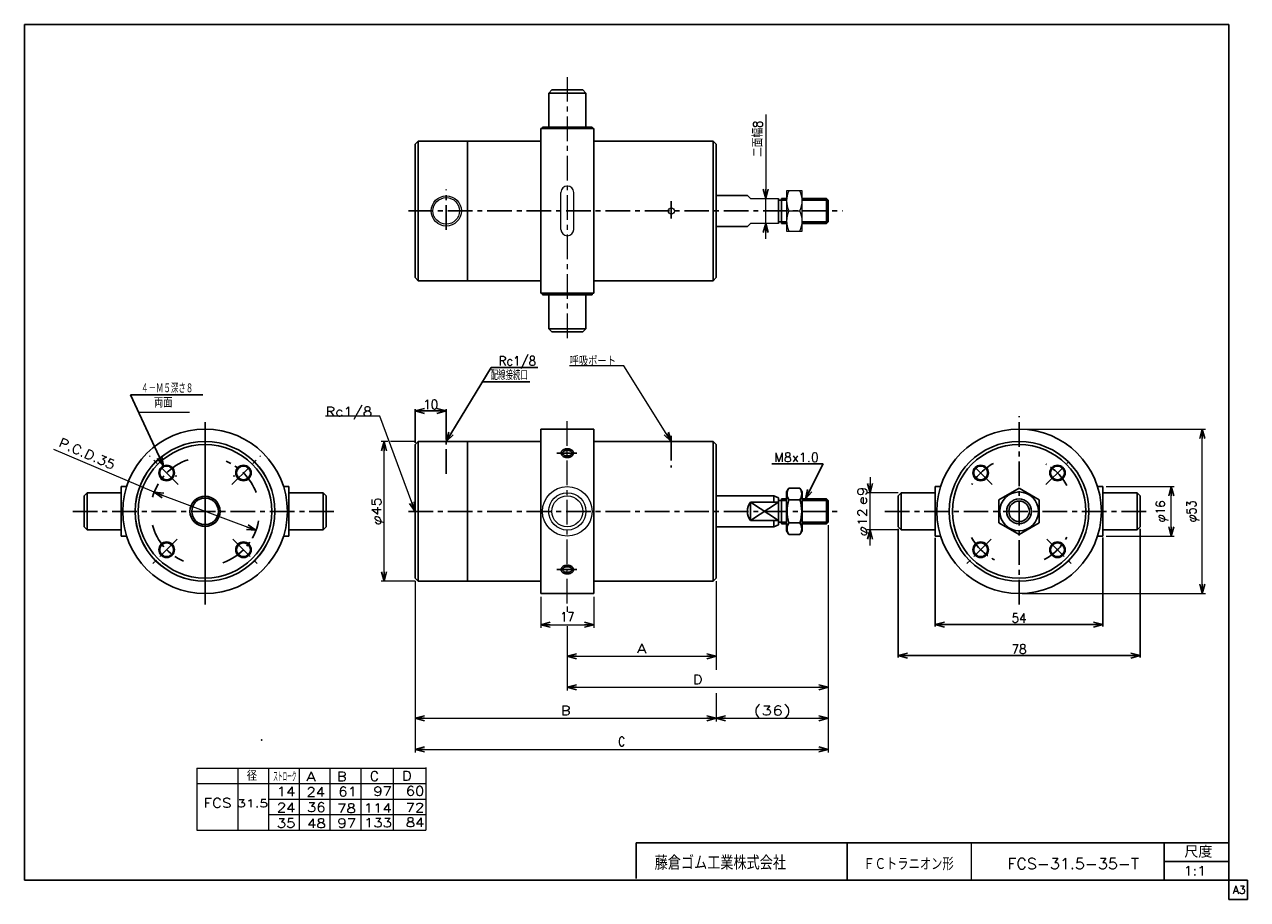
# Model space of a CAD drawing. Header units: millimetres. Extents: x -190 to 204, y -140 to 142.
import ezdxf
from ezdxf.enums import TextEntityAlignment as Align

# ---------------------------------------------------------------- set-up
doc = ezdxf.new("R2010")
doc.units = ezdxf.units.MM
doc.header["$LTSCALE"] = 0.25
doc.header["$PDSIZE"] = 1
doc.linetypes.add('CENTER', pattern=[50.8, 31.75, -6.35, 6.35, -6.35])
doc.layers.add('Layer0001', color=7, linetype='Continuous')
doc.layers.add('ZUWAKU', color=7, linetype='Continuous')
doc.styles.add('FdaStyle0', font='txt.shx', dxfattribs={"width": 0.869565, "bigfont": 'bigfont'})
doc.dimstyles.new('DaDimRotatedStyle', dxfattribs={"dimtxt": 3, "dimasz": 3.000002, "dimexe": 1, "dimexo": 1, "dimgap": 1, "dimtad": 3, "dimdsep": 46, "dimtxsty": 'FdaStyle0', "dimblk1": 'OPEN30', "dimblk2": 'OPEN30', "dimsah": 1, "dimcen": 0.09, "dimclrd": 4, "dimclre": 4, "dimclrt": 4, "dimadec": 0, "dimazin": 2, "dimtfac": 1, "dimtdec": 4, "dimtmove": 0, "dimatfit": 0, "dimfxl": 1, "dimarcsym": 0})

# ---------------------------------------------------------------- blocks, each defined once
blk = doc.blocks.new('_OPEN30')
at = {"color": 0, "linetype": 'ByBlock', "lineweight": -2}
for p, q in [((-1, 0.267949), (0, 0)), ((0, 0), (-1, -0.267949)), ((0, 0), (-1, 0))]:
    blk.add_line(p, q, dxfattribs=at)
blk = doc.blocks.new('DC_GROUP_Φ31.5_1')
at = {"color": 4, "linetype": 'Continuous', "lineweight": 13}
for p, q in [((60.53, 87.91), (55.53, 87.91)), ((55.53, 87.91), (55.53, 74.91)), ((60.53, 74.91), (60.53, 87.91)), ((56.26, 81.41), (59.81, 81.41)), ((55.53, 74.91), (60.53, 74.91))]:
    blk.add_line(p, q, dxfattribs=at)
for centre, start, end in [((63.17, 84.66), 154.8262, 205.1738), ((52.9, 84.66), 334.8262, 25.1738), ((63.17, 78.16), 154.8262, 205.1738), ((52.9, 78.16), 334.8262, 25.1738)]:
    blk.add_arc(centre, 7.64, start, end, dxfattribs=at)
blk = doc.blocks.new('DA_IMAGEDIMGROUP_1')
at = {"color": 4, "linetype": 'Continuous', "lineweight": 13}
for p, q in [((48.79, 112.44), (48.79, 85.41)), ((48.79, 77.41), (48.79, 85.41)), ((48.79, 72.41), (48.79, 77.41))]:
    blk.add_line(p, q, dxfattribs=at)
at = {"color": 4, "xscale": 3.000002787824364, "yscale": 2.999989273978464}
for p, rotation in [((48.79, 85.41), 270), ((48.79, 77.41), 90)]:
    blk.add_blockref('_OPEN30', p, dxfattribs=dict(at, rotation=rotation))
at = {"color": 4, "insert": (47.79, 98.81), "char_height": 3, "width": 18.75, "attachment_point": 7, "rotation": 90, "style": 'FdaStyle0'}
blk.add_mtext('\\T1.00;二面幅8', dxfattribs=at)
blk = doc.blocks.new('DC_GROUP_Φ31.5_2')
at = {"color": 4, "linetype": 'Continuous', "lineweight": 25}
for p, q in [((56.26, -7.89), (55.53, -9.15)), ((55.53, -21.65), (55.53, -9.15)), ((56.26, -7.89), (59.81, -7.89)), ((56.26, -11.65), (59.81, -11.65)), ((59.81, -7.89), (60.53, -9.15)), ((60.53, -21.65), (60.53, -9.15)), ((56.26, -19.15), (59.81, -19.15)), ((56.26, -22.9), (55.53, -21.65)), ((56.26, -22.9), (59.81, -22.9)), ((59.81, -22.9), (60.53, -21.65))]:
    blk.add_line(p, q, dxfattribs=at)
for centre, radius, start, end in [((59, -9.77), 3.32, 145.6111, 214.3889), ((68.1, -15.4), 12.42, 162.4111, 197.5889), ((57.07, -9.77), 3.32, 325.6111, 34.3889), ((47.97, -15.4), 12.42, 342.4111, 17.5889), ((59, -21.03), 3.32, 145.6111, 214.3889), ((57.07, -21.03), 3.32, 325.6111, 34.3889)]:
    blk.add_arc(centre, radius, start, end, dxfattribs=at)
blk = doc.blocks.new('DC_GROUP_Φ31.5_3')
at = {"color": 4, "linetype": 'Continuous', "lineweight": 13}
for p, q in [((3.08, 31.45), (-14.42, 31.45)), ((18.37, 7.15), (3.08, 31.45))]:
    blk.add_line(p, q, dxfattribs=at)
at = {"color": 4, "xscale": 3.000002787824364, "yscale": 2.999989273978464, "rotation": 302.1866161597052}
blk.add_blockref('_OPEN30', (18.37, 7.15), dxfattribs=at)
at = {"color": 4, "style": 'FdaStyle0', "width": 0.833333}
blk.add_text('呼吸ポート', height=3, dxfattribs=at).set_placement((-14.42, 31.45), (0.58, 31.45), align=Align.FIT)
blk = doc.blocks.new('DC_GROUP_Φ31.5_4')
at = {"color": 4, "linetype": 'Continuous', "lineweight": 13}
for p, q in [((-75.5, 15.24), (-93, 15.24)), ((-64.13, -15.4), (-75.5, 15.24))]:
    blk.add_line(p, q, dxfattribs=at)
at = {"color": 4, "xscale": 3.000002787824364, "yscale": 2.999989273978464, "rotation": 290.358910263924}
blk.add_blockref('_OPEN30', (-64.13, -15.4), dxfattribs=at)
at = {"color": 4, "style": 'FdaStyle0'}
blk.add_text('Rc1/8', height=3, dxfattribs=at).set_placement((-93, 15.24), (-78, 15.24), align=Align.FIT)
blk = doc.blocks.new('DC_GROUP_Φ31.5_5')
at = {"color": 4, "linetype": 'Continuous', "lineweight": 13}
for p, q in [((-72.95, 7.1), (-75.13, 7.1)), ((-74.13, -37.9), (-74.13, 7.1)), ((-64.13, 7.1), (-72.06, 7.1)), ((-64.13, -37.9), (-75.13, -37.9))]:
    blk.add_line(p, q, dxfattribs=at)
at = {"color": 4, "xscale": 3.000002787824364, "yscale": 2.999989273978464}
for p, rotation in [((-74.13, 7.1), 90), ((-74.13, -37.9), 270)]:
    blk.add_blockref('_OPEN30', p, dxfattribs=dict(at, rotation=rotation))
at = {"color": 4, "style": 'FdaStyle0', "width": 0.9375}
blk.add_text('φ45', height=3, rotation=90, dxfattribs=at).set_placement((-75.13, -19.9), (-75.13, -10.9), align=Align.FIT)
blk = doc.blocks.new('DC_GROUP_Φ31.5_6')
at = {"color": 4, "linetype": 'Continuous', "lineweight": 25}
for p, q in [((-17.12, -34.04), (-17.13, -34.16)), ((-17.13, -34.16), (-17.12, -34.28)), ((-17.1, -33.91), (-17.12, -34.04)), ((-17.12, -34.28), (-17.1, -34.4)), ((-17.06, -33.79), (-17.1, -33.91)), ((-17.1, -34.4), (-17.06, -34.52)), ((-17.01, -33.68), (-17.06, -33.79)), ((-17.06, -34.52), (-17.01, -34.64)), ((-16.94, -33.56), (-17.01, -33.68)), ((-17.01, -34.64), (-16.94, -34.75)), ((-16.86, -33.45), (-16.94, -33.56)), ((-16.94, -34.75), (-16.86, -34.86)), ((-16.77, -33.35), (-16.86, -33.45)), ((-16.86, -34.86), (-16.77, -34.97)), ((-16.66, -33.25), (-16.77, -33.35)), ((-16.77, -34.97), (-16.66, -35.06)), ((-16.54, -33.16), (-16.66, -33.25)), ((-16.66, -35.06), (-16.54, -35.15)), ((-16.41, -33.08), (-16.54, -33.16)), ((-16.54, -35.15), (-16.41, -35.24)), ((-16.27, -33), (-16.41, -33.08)), ((-16.41, -35.24), (-16.27, -35.31)), ((-16.13, -32.94), (-16.27, -33)), ((-16.27, -35.31), (-16.13, -35.38)), ((-15.97, -32.88), (-16.13, -32.94)), ((-16.13, -35.38), (-15.97, -35.44)), ((-15.81, -32.83), (-15.97, -32.88)), ((-15.97, -35.44), (-15.81, -35.48)), ((-15.65, -32.8), (-15.81, -32.83)), ((-15.47, -32.77), (-15.65, -32.8)), ((-15.3, -32.75), (-15.47, -32.77)), ((-15.13, -32.75), (-15.3, -32.75)), ((-14.95, -32.75), (-15.13, -32.75)), ((-14.78, -32.77), (-14.95, -32.75)), ((-14.61, -32.8), (-14.78, -32.77)), ((-14.44, -32.83), (-14.61, -32.8)), ((-14.28, -32.88), (-14.44, -32.83)), ((-14.44, -35.48), (-14.28, -35.44)), ((-14.13, -32.94), (-14.28, -32.88)), ((-14.28, -35.44), (-14.13, -35.38)), ((-13.98, -33), (-14.13, -32.94)), ((-14.13, -35.38), (-13.98, -35.31)), ((-13.84, -33.08), (-13.98, -33)), ((-13.98, -35.31), (-13.84, -35.24)), ((-13.71, -33.16), (-13.84, -33.08)), ((-13.84, -35.24), (-13.71, -35.15)), ((-13.6, -33.25), (-13.71, -33.16)), ((-13.71, -35.15), (-13.6, -35.06)), ((-13.49, -33.35), (-13.6, -33.25)), ((-13.6, -35.06), (-13.49, -34.97)), ((-13.4, -33.45), (-13.49, -33.35)), ((-13.49, -34.97), (-13.4, -34.86)), ((-13.31, -33.56), (-13.4, -33.45)), ((-13.4, -34.86), (-13.31, -34.75)), ((-13.25, -33.68), (-13.31, -33.56)), ((-13.31, -34.75), (-13.25, -34.64)), ((-13.2, -33.79), (-13.25, -33.68)), ((-13.25, -34.64), (-13.2, -34.52)), ((-13.16, -33.91), (-13.2, -33.79)), ((-13.2, -34.52), (-13.16, -34.4)), ((-13.14, -34.04), (-13.16, -33.91)), ((-13.16, -34.4), (-13.14, -34.28)), ((-13.13, -34.16), (-13.14, -34.04)), ((-13.14, -34.28), (-13.13, -34.16)), ((-15.81, -35.48), (-15.65, -35.52)), ((-15.65, -35.52), (-15.47, -35.55)), ((-15.47, -35.55), (-15.3, -35.56)), ((-15.3, -35.56), (-15.13, -35.57)), ((-15.13, -35.57), (-14.95, -35.56)), ((-14.95, -35.56), (-14.78, -35.55)), ((-14.78, -35.55), (-14.61, -35.52)), ((-14.61, -35.52), (-14.44, -35.48))]:
    blk.add_line(p, q, dxfattribs=at)
blk = doc.blocks.new('DC_GROUP_Φ31.5_7')
at = {"color": 4, "linetype": 'Continuous', "lineweight": 25}
for p, q in [((-16.62, -34.08), (-16.63, -34.16)), ((-16.63, -34.16), (-16.62, -34.24)), ((-16.6, -34), (-16.62, -34.08)), ((-16.62, -34.24), (-16.6, -34.32)), ((-16.58, -33.92), (-16.6, -34)), ((-16.6, -34.32), (-16.58, -34.39)), ((-16.54, -33.85), (-16.58, -33.92)), ((-16.58, -34.39), (-16.54, -34.47)), ((-16.49, -33.77), (-16.54, -33.85)), ((-16.54, -34.47), (-16.49, -34.54)), ((-16.43, -33.7), (-16.49, -33.77)), ((-16.49, -34.54), (-16.43, -34.61)), ((-16.36, -33.64), (-16.43, -33.7)), ((-16.43, -34.61), (-16.36, -34.68)), ((-16.28, -33.57), (-16.36, -33.64)), ((-16.36, -34.68), (-16.28, -34.74)), ((-16.19, -33.51), (-16.28, -33.57)), ((-16.28, -34.74), (-16.19, -34.8)), ((-16.09, -33.46), (-16.19, -33.51)), ((-16.19, -34.8), (-16.09, -34.86)), ((-15.99, -33.41), (-16.09, -33.46)), ((-16.09, -34.86), (-15.99, -34.9)), ((-15.88, -33.37), (-15.99, -33.41)), ((-15.99, -34.9), (-15.88, -34.95)), ((-15.76, -33.33), (-15.88, -33.37)), ((-15.88, -34.95), (-15.76, -34.98)), ((-15.64, -33.3), (-15.76, -33.33)), ((-15.76, -34.98), (-15.64, -35.01)), ((-15.52, -33.28), (-15.64, -33.3)), ((-15.64, -35.01), (-15.52, -35.04)), ((-15.39, -33.26), (-15.52, -33.28)), ((-15.52, -35.04), (-15.39, -35.05)), ((-15.26, -33.25), (-15.39, -33.26)), ((-15.39, -35.05), (-15.26, -35.06)), ((-15.13, -33.25), (-15.26, -33.25)), ((-15.26, -35.06), (-15.13, -35.07)), ((-15, -33.25), (-15.13, -33.25)), ((-15.13, -35.07), (-15, -35.06)), ((-14.87, -33.26), (-15, -33.25)), ((-15, -35.06), (-14.87, -35.05)), ((-14.74, -33.28), (-14.87, -33.26)), ((-14.87, -35.05), (-14.74, -35.04)), ((-14.61, -33.3), (-14.74, -33.28)), ((-14.74, -35.04), (-14.61, -35.01)), ((-14.49, -33.33), (-14.61, -33.3)), ((-14.61, -35.01), (-14.49, -34.98)), ((-14.38, -33.37), (-14.49, -33.33)), ((-14.49, -34.98), (-14.38, -34.95)), ((-14.27, -33.41), (-14.38, -33.37)), ((-14.38, -34.95), (-14.27, -34.9)), ((-14.16, -33.46), (-14.27, -33.41)), ((-14.27, -34.9), (-14.16, -34.86)), ((-14.07, -33.51), (-14.16, -33.46)), ((-14.16, -34.86), (-14.07, -34.8)), ((-13.98, -33.57), (-14.07, -33.51)), ((-14.07, -34.8), (-13.98, -34.74)), ((-13.9, -33.64), (-13.98, -33.57)), ((-13.98, -34.74), (-13.9, -34.68)), ((-13.83, -33.7), (-13.9, -33.64)), ((-13.9, -34.68), (-13.83, -34.61)), ((-13.77, -33.77), (-13.83, -33.7)), ((-13.83, -34.61), (-13.77, -34.54)), ((-13.72, -33.85), (-13.77, -33.77)), ((-13.77, -34.54), (-13.72, -34.47)), ((-13.68, -33.92), (-13.72, -33.85)), ((-13.72, -34.47), (-13.68, -34.39)), ((-13.65, -34), (-13.68, -33.92)), ((-13.68, -34.39), (-13.65, -34.32)), ((-13.63, -34.08), (-13.65, -34)), ((-13.65, -34.32), (-13.63, -34.24)), ((-13.63, -34.16), (-13.63, -34.08)), ((-13.63, -34.24), (-13.63, -34.16))]:
    blk.add_line(p, q, dxfattribs=at)
blk = doc.blocks.new('DC_GROUP_Φ31.5_8')
at = {"color": 4, "linetype": 'Continuous', "lineweight": 25}
for p, q in [((-17.01, 3.84), (-16.94, 3.96)), ((-16.94, 3.96), (-16.86, 4.07)), ((-16.86, 4.07), (-16.77, 4.17)), ((-16.77, 4.17), (-16.66, 4.27)), ((-16.66, 4.27), (-16.54, 4.36)), ((-16.54, 4.36), (-16.41, 4.44)), ((-16.41, 4.44), (-16.27, 4.52)), ((-16.27, 4.52), (-16.13, 4.58)), ((-16.13, 4.58), (-15.97, 4.64)), ((-15.97, 4.64), (-15.81, 4.69)), ((-15.81, 4.69), (-15.65, 4.72)), ((-15.65, 4.72), (-15.47, 4.75)), ((-15.47, 4.75), (-15.3, 4.77)), ((-15.3, 4.77), (-15.13, 4.77)), ((-15.13, 4.77), (-14.95, 4.77)), ((-14.95, 4.77), (-14.78, 4.75)), ((-14.78, 4.75), (-14.61, 4.72)), ((-14.61, 4.72), (-14.44, 4.69)), ((-14.44, 4.69), (-14.28, 4.64)), ((-14.28, 4.64), (-14.13, 4.58)), ((-14.13, 4.58), (-13.98, 4.52)), ((-13.98, 4.52), (-13.84, 4.44)), ((-13.84, 4.44), (-13.71, 4.36)), ((-13.71, 4.36), (-13.6, 4.27)), ((-13.6, 4.27), (-13.49, 4.17)), ((-13.49, 4.17), (-13.4, 4.07)), ((-13.4, 4.07), (-13.31, 3.96)), ((-13.31, 3.96), (-13.25, 3.84)), ((-17.13, 3.36), (-17.12, 3.48)), ((-17.12, 3.24), (-17.13, 3.36)), ((-17.12, 3.48), (-17.1, 3.61)), ((-17.1, 3.12), (-17.12, 3.24)), ((-17.1, 3.61), (-17.06, 3.73)), ((-17.06, 3), (-17.1, 3.12)), ((-17.06, 3.73), (-17.01, 3.84)), ((-17.01, 2.88), (-17.06, 3)), ((-16.94, 2.76), (-17.01, 2.88)), ((-16.86, 2.66), (-16.94, 2.76)), ((-16.77, 2.55), (-16.86, 2.66)), ((-16.66, 2.45), (-16.77, 2.55)), ((-16.54, 2.36), (-16.66, 2.45)), ((-16.41, 2.28), (-16.54, 2.36)), ((-16.27, 2.21), (-16.41, 2.28)), ((-16.13, 2.14), (-16.27, 2.21)), ((-15.97, 2.08), (-16.13, 2.14)), ((-15.81, 2.04), (-15.97, 2.08)), ((-15.65, 2), (-15.81, 2.04)), ((-15.47, 1.97), (-15.65, 2)), ((-15.3, 1.96), (-15.47, 1.97)), ((-15.13, 1.95), (-15.3, 1.96)), ((-14.95, 1.96), (-15.13, 1.95)), ((-14.78, 1.97), (-14.95, 1.96)), ((-14.61, 2), (-14.78, 1.97)), ((-14.44, 2.04), (-14.61, 2)), ((-14.28, 2.08), (-14.44, 2.04)), ((-14.13, 2.14), (-14.28, 2.08)), ((-13.98, 2.21), (-14.13, 2.14)), ((-13.84, 2.28), (-13.98, 2.21)), ((-13.71, 2.36), (-13.84, 2.28)), ((-13.6, 2.45), (-13.71, 2.36)), ((-13.49, 2.55), (-13.6, 2.45)), ((-13.4, 2.66), (-13.49, 2.55)), ((-13.31, 2.76), (-13.4, 2.66)), ((-13.25, 2.88), (-13.31, 2.76)), ((-13.25, 3.84), (-13.2, 3.73)), ((-13.2, 3), (-13.25, 2.88)), ((-13.2, 3.73), (-13.16, 3.61)), ((-13.16, 3.12), (-13.2, 3)), ((-13.16, 3.61), (-13.14, 3.48)), ((-13.14, 3.24), (-13.16, 3.12)), ((-13.14, 3.48), (-13.13, 3.36)), ((-13.13, 3.36), (-13.14, 3.24))]:
    blk.add_line(p, q, dxfattribs=at)
blk = doc.blocks.new('DC_GROUP_Φ31.5_9')
at = {"color": 4, "linetype": 'Continuous', "lineweight": 25}
for p, q in [((-16.36, 3.88), (-16.28, 3.95)), ((-16.28, 3.95), (-16.19, 4)), ((-16.19, 4), (-16.09, 4.06)), ((-16.09, 4.06), (-15.99, 4.11)), ((-15.99, 4.11), (-15.88, 4.15)), ((-15.88, 4.15), (-15.76, 4.19)), ((-15.76, 4.19), (-15.64, 4.22)), ((-15.64, 4.22), (-15.52, 4.24)), ((-15.52, 4.24), (-15.39, 4.26)), ((-15.39, 4.26), (-15.26, 4.27)), ((-15.26, 4.27), (-15.13, 4.27)), ((-15.13, 4.27), (-15, 4.27)), ((-15, 4.27), (-14.87, 4.26)), ((-14.87, 4.26), (-14.74, 4.24)), ((-14.74, 4.24), (-14.61, 4.22)), ((-14.61, 4.22), (-14.49, 4.19)), ((-14.49, 4.19), (-14.38, 4.15)), ((-14.38, 4.15), (-14.27, 4.11)), ((-14.27, 4.11), (-14.16, 4.06)), ((-14.16, 4.06), (-14.07, 4)), ((-14.07, 4), (-13.98, 3.95)), ((-13.98, 3.95), (-13.9, 3.88)), ((-16.63, 3.36), (-16.62, 3.44)), ((-16.62, 3.28), (-16.63, 3.36)), ((-16.62, 3.44), (-16.6, 3.52)), ((-16.6, 3.2), (-16.62, 3.28)), ((-16.6, 3.52), (-16.58, 3.6)), ((-16.58, 3.13), (-16.6, 3.2)), ((-16.58, 3.6), (-16.54, 3.67)), ((-16.54, 3.05), (-16.58, 3.13)), ((-16.54, 3.67), (-16.49, 3.75)), ((-16.49, 2.98), (-16.54, 3.05)), ((-16.49, 3.75), (-16.43, 3.82)), ((-16.43, 2.91), (-16.49, 2.98)), ((-16.43, 3.82), (-16.36, 3.88)), ((-16.36, 2.84), (-16.43, 2.91)), ((-16.28, 2.78), (-16.36, 2.84)), ((-16.19, 2.72), (-16.28, 2.78)), ((-16.09, 2.66), (-16.19, 2.72)), ((-15.99, 2.62), (-16.09, 2.66)), ((-15.88, 2.57), (-15.99, 2.62)), ((-15.76, 2.54), (-15.88, 2.57)), ((-15.64, 2.51), (-15.76, 2.54)), ((-15.52, 2.48), (-15.64, 2.51)), ((-15.39, 2.46), (-15.52, 2.48)), ((-15.26, 2.45), (-15.39, 2.46)), ((-15.13, 2.45), (-15.26, 2.45)), ((-15, 2.45), (-15.13, 2.45)), ((-14.87, 2.46), (-15, 2.45)), ((-14.74, 2.48), (-14.87, 2.46)), ((-14.61, 2.51), (-14.74, 2.48)), ((-14.49, 2.54), (-14.61, 2.51)), ((-14.38, 2.57), (-14.49, 2.54)), ((-14.27, 2.62), (-14.38, 2.57)), ((-14.16, 2.66), (-14.27, 2.62)), ((-14.07, 2.72), (-14.16, 2.66)), ((-13.98, 2.78), (-14.07, 2.72)), ((-13.9, 2.84), (-13.98, 2.78)), ((-13.9, 3.88), (-13.83, 3.82)), ((-13.83, 2.91), (-13.9, 2.84)), ((-13.83, 3.82), (-13.77, 3.75)), ((-13.77, 2.98), (-13.83, 2.91)), ((-13.77, 3.75), (-13.72, 3.67)), ((-13.72, 3.05), (-13.77, 2.98)), ((-13.72, 3.67), (-13.68, 3.6)), ((-13.68, 3.13), (-13.72, 3.05)), ((-13.68, 3.6), (-13.65, 3.52)), ((-13.65, 3.2), (-13.68, 3.13)), ((-13.65, 3.52), (-13.63, 3.44)), ((-13.63, 3.28), (-13.65, 3.2)), ((-13.63, 3.44), (-13.63, 3.36)), ((-13.63, 3.36), (-13.63, 3.28))]:
    blk.add_line(p, q, dxfattribs=at)
blk = doc.blocks.new('DC_GROUP_Φ31.5_10')
at = {"color": 4, "linetype": 'Continuous', "lineweight": 25}
for p, q in [((130.41, -7.89), (123.91, -11.65)), ((123.91, -11.65), (123.91, -19.15)), ((136.91, -11.65), (130.41, -7.89)), ((136.91, -19.15), (136.91, -11.65)), ((123.91, -19.15), (130.41, -22.9)), ((130.41, -22.9), (136.91, -19.15))]:
    blk.add_line(p, q, dxfattribs=at)
for radius in [6.25, 4, 3.3]:
    blk.add_circle((130.41, -15.4), radius, dxfattribs=at)
blk = doc.blocks.new('*D12')
at = {"color": 4, "linetype": 'Continuous', "lineweight": 13}
for p, q in [((-23.63, -42.92), (-23.63, -52.92)), ((-6.63, -42.92), (-6.63, -52.92)), ((-23.63, -51.92), (-6.63, -51.92))]:
    blk.add_line(p, q, dxfattribs=at)
at = {"color": 4, "xscale": 3.000002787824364, "yscale": 2.999989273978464}
for p, rotation in [((-23.63, -51.92), 180), ((-6.63, -51.92), 360)]:
    blk.add_blockref('_OPEN30', p, dxfattribs=dict(at, rotation=rotation))
at = {"color": 4, "insert": (-15.13, -50.92), "char_height": 3, "width": 11.25, "attachment_point": 8, "style": 'FdaStyle0'}
blk.add_mtext('\\T1.00;17', dxfattribs=at)
blk = doc.blocks.new('DC_GROUP_Φ31.5_11')
at = {"color": 4, "linetype": 'Continuous', "lineweight": 13}
for p, q in [((32.87, -37.9), (32.87, -63.1)), ((-15.13, -46.07), (-15.13, -47.78)), ((-15.13, -52.36), (-15.13, -63.1)), ((-15.13, -62.1), (32.87, -62.1))]:
    blk.add_line(p, q, dxfattribs=at)
at = {"color": 4, "xscale": 3.000002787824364, "yscale": 2.999989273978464}
for p, rotation in [((-15.13, -62.1), 180), ((32.87, -62.1), 360)]:
    blk.add_blockref('_OPEN30', p, dxfattribs=dict(at, rotation=rotation))
at = {"color": 4, "style": 'FdaStyle0'}
blk.add_text('A', height=3, dxfattribs=at).set_placement((7.37, -61.1), (10.37, -61.1), align=Align.FIT)
blk = doc.blocks.new('*D14')
at = {"color": 4, "linetype": 'Continuous', "lineweight": 13}
for p, q in [((131.41, 11.1), (190.41, 11.1)), ((189.41, -41.9), (189.41, 11.1)), ((131.41, -41.9), (190.41, -41.9))]:
    blk.add_line(p, q, dxfattribs=at)
at = {"color": 4, "xscale": 3.000002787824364, "yscale": 2.999989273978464}
for p, rotation in [((189.41, 11.1), 90), ((189.41, -41.9), 270)]:
    blk.add_blockref('_OPEN30', p, dxfattribs=dict(at, rotation=rotation))
at = {"color": 4, "insert": (188.41, -15.4), "char_height": 3, "width": 15, "attachment_point": 8, "rotation": 90, "style": 'FdaStyle0'}
blk.add_mtext('\\T1.00;φ53', dxfattribs=at)
blk = doc.blocks.new('DC_GROUP_Φ31.5_12')
at = {"color": 4, "linetype": 'Continuous', "lineweight": 13}
for p, q in [((68.87, -29.86), (68.87, -83.1)), ((-64.13, -37.9), (-64.13, -83.1)), ((32.87, -47.9), (32.87, -66.46)), ((32.87, -74), (32.87, -83.1)), ((-64.13, -82.1), (32.87, -82.1)), ((32.87, -82.1), (68.87, -82.1))]:
    blk.add_line(p, q, dxfattribs=at)
at = {"color": 4, "xscale": 3.000002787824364, "yscale": 2.999989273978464}
for p, rotation in [((-64.13, -82.1), 180), ((32.87, -82.1), 360), ((32.87, -82.1), 180), ((68.87, -82.1), 360)]:
    blk.add_blockref('_OPEN30', p, dxfattribs=dict(at, rotation=rotation))
at = {"color": 4, "style": 'FdaStyle0'}
for s, p, p2 in [('B', (-17.13, -81.1), (-14.13, -81.1)), ('(36)', (44.87, -81.1), (56.87, -81.1))]:
    blk.add_text(s, height=3, dxfattribs=at).set_placement(p, p2, align=Align.FIT)
blk = doc.blocks.new('DC_GROUP_Φ31.5_13')
at = {"color": 4, "linetype": 'Continuous', "lineweight": 13}
for p, q in [((68.87, -19.86), (68.87, -73.1)), ((-15.13, -46.07), (-15.13, -47.78)), ((-15.13, -52.63), (-15.13, -73.1)), ((-15.13, -72.1), (68.87, -72.1))]:
    blk.add_line(p, q, dxfattribs=at)
at = {"color": 4, "xscale": 3.000002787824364, "yscale": 2.999989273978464}
for p, rotation in [((-15.13, -72.1), 180), ((68.87, -72.1), 360)]:
    blk.add_blockref('_OPEN30', p, dxfattribs=dict(at, rotation=rotation))
at = {"color": 4, "style": 'FdaStyle0'}
blk.add_text('D', height=3, dxfattribs=at).set_placement((25.37, -71.1), (28.37, -71.1), align=Align.FIT)
blk = doc.blocks.new('*D17')
at = {"color": 4, "linetype": 'Continuous', "lineweight": 13}
for p, q in [((158.41, -7.4), (180.41, -7.4)), ((179.41, -23.4), (179.41, -7.4)), ((158.41, -23.4), (180.41, -23.4))]:
    blk.add_line(p, q, dxfattribs=at)
at = {"color": 4, "xscale": 3.000002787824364, "yscale": 2.999989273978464}
for p, rotation in [((179.41, -7.4), 90), ((179.41, -23.4), 270)]:
    blk.add_blockref('_OPEN30', p, dxfattribs=dict(at, rotation=rotation))
at = {"color": 4, "insert": (178.41, -15.4), "char_height": 3, "width": 15, "attachment_point": 8, "rotation": 90, "style": 'FdaStyle0'}
blk.add_mtext('\\T1.00;φ16', dxfattribs=at)
blk = doc.blocks.new('DA_IMAGEDIMGROUP_2')
at = {"color": 4, "linetype": 'Continuous', "lineweight": 13}
for p, q in [((82.41, -4.4), (82.41, -9.4)), ((91.41, -9.4), (81.41, -9.4)), ((82.41, -21.4), (82.41, -9.4)), ((91.41, -21.4), (81.41, -21.4)), ((82.41, -26.4), (82.41, -21.4))]:
    blk.add_line(p, q, dxfattribs=at)
at = {"color": 4, "xscale": 3.000002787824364, "yscale": 2.999989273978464}
for p, rotation in [((82.41, -9.4), 270), ((82.41, -21.4), 90)]:
    blk.add_blockref('_OPEN30', p, dxfattribs=dict(at, rotation=rotation))
at = {"color": 4, "style": 'FdaStyle0'}
blk.add_text('e9', height=3, rotation=90, dxfattribs=at).set_placement((81.41, -13.4), (81.41, -7.4), align=Align.FIT)
at = {"color": 4, "style": 'FdaStyle0', "width": 0.9375}
blk.add_text('φ12', height=3, rotation=90, dxfattribs=at).set_placement((81.41, -23.4), (81.41, -14.4), align=Align.FIT)
blk = doc.blocks.new('*D19')
at = {"color": 4, "linetype": 'Continuous', "lineweight": 13}
for p, q in [((68.87, -19.86), (68.87, -93.1)), ((-64.13, -37.9), (-64.13, -93.1)), ((-64.13, -92.1), (68.87, -92.1))]:
    blk.add_line(p, q, dxfattribs=at)
at = {"color": 4, "xscale": 3.000002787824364, "yscale": 2.999989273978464}
for p, rotation in [((-64.13, -92.1), 180), ((68.87, -92.1), 360)]:
    blk.add_blockref('_OPEN30', p, dxfattribs=dict(at, rotation=rotation))
at = {"color": 4, "insert": (2.37, -91.1), "char_height": 3, "width": 7.5, "attachment_point": 8, "style": 'FdaStyle0'}
blk.add_mtext('\\T1.00;C', dxfattribs=at)

msp = doc.modelspace()

# ---------------------------------------------------------------- linework, layer by layer
at = {"color": 4, "linetype": 'CENTER', "lineweight": 13}
for p, q in [((-15.128, 124.564), (-15.128, 39.989)), ((-15.128, -45.068), (-15.128, 14.232))]:
    msp.add_line(p, q, dxfattribs=at)
at = {"color": 4, "linetype": 'Continuous', "lineweight": 25}
for p, q in [((-20.128, 120.405), (-21.128, 119.405)), ((-21.128, 108.405), (-21.128, 119.405)), ((-21.128, 119.405), (-9.128, 119.405)), ((-20.128, 120.405), (-10.128, 120.405)), ((-10.128, 120.405), (-9.128, 119.405)), ((-9.128, 108.405), (-9.128, 119.405)), ((-23.628, 81.424), (-23.628, 107.924)), ((-23.628, 107.924), (-6.628, 107.924)), ((-23.128, 108.405), (-7.128, 108.405)), ((-23.128, 108.405), (-23.128, 107.924)), ((-23.128, 108.405), (-7.128, 108.405)), ((-23.128, 108.405), (-23.128, 107.924)), ((-7.128, 108.405), (-7.128, 107.924)), ((-7.128, 108.405), (-7.128, 107.924)), ((-6.628, 81.424), (-6.628, 107.924)), ((-64.128, 102.905), (-63.128, 103.905)), ((-64.128, 102.905), (-63.128, 103.905)), ((-64.128, 102.905), (-64.128, 59.905)), ((-47.528, 103.905), (-63.128, 103.905)), ((-47.228, 103.905), (-63.128, 103.905)), ((-63.128, 103.905), (-63.128, 81.405)), ((-47.528, 103.905), (-23.628, 103.905)), ((-47.228, 103.905), (-47.228, 81.405)), ((-6.628, 103.905), (31.872, 103.905)), ((31.872, 103.905), (32.872, 102.905)), ((31.872, 103.905), (32.872, 102.905)), ((31.872, 103.905), (31.872, 81.405)), ((32.872, 102.905), (32.872, 86.405)), ((32.872, 81.405), (32.872, 102.905)), ((32.872, 86.405), (42.872, 86.405)), ((52.872, 85.405), (52.872, 77.405)), ((53.872, 84.865), (52.872, 84.865)), ((53.872, 85.405), (53.872, 77.405)), ((53.872, 85.405), (55.535, 85.405)), ((53.872, 84.865), (55.535, 84.865)), ((60.535, 85.405), (68.332, 85.405)), ((60.535, 84.865), (68.872, 84.865)), ((68.332, 85.405), (68.332, 77.405)), ((68.872, 84.865), (68.332, 85.405)), ((68.872, 84.865), (68.872, 77.945)), ((-63.128, 58.905), (-63.128, 81.405)), ((-47.228, 58.905), (-47.228, 81.405)), ((-23.628, 81.386), (-23.628, 54.886)), ((-6.628, 81.386), (-6.628, 54.886)), ((31.872, 58.905), (31.872, 81.405)), ((32.872, 81.405), (32.872, 59.905)), ((32.872, 76.405), (42.872, 76.405)), ((53.872, 77.945), (52.872, 77.945)), ((53.872, 77.945), (55.535, 77.945)), ((53.872, 77.405), (55.535, 77.405)), ((60.535, 77.945), (68.872, 77.945)), ((60.535, 77.405), (68.332, 77.405)), ((68.332, 77.405), (68.872, 77.945)), ((-64.128, 59.905), (-63.128, 58.905)), ((31.872, 58.905), (32.872, 59.905)), ((-47.228, 58.905), (-63.128, 58.905)), ((-47.228, 58.905), (-23.628, 58.905)), ((-6.628, 58.905), (31.872, 58.905)), ((-23.628, 54.886), (-6.628, 54.886)), ((-23.128, 54.405), (-23.128, 54.886)), ((-23.128, 54.405), (-7.128, 54.405)), ((-21.128, 54.405), (-21.128, 43.405)), ((-9.128, 54.405), (-9.128, 43.405)), ((-7.128, 54.405), (-7.128, 54.886)), ((-20.128, 42.405), (-21.128, 43.405)), ((-21.128, 43.405), (-9.128, 43.405)), ((-10.128, 42.405), (-9.128, 43.405)), ((-20.128, 42.405), (-10.128, 42.405)), ((-54.128, 7.101), (-39.621, 30.976)), ((-39.621, 30.976), (-24.621, 30.976)), ((-42.228, 26.313), (-27.228, 26.313)), ((-155.798, 22.101), (-132.507, 22.101)), ((-155.798, 22.101), (-145.247, -0.754)), ((-64.128, 6.701), (-64.128, 17.544)), ((-64.128, 16.944), (-54.128, 16.944)), ((-54.128, 7.701), (-54.128, 17.544)), ((-23.628, -15.379), (-23.628, 11.121)), ((-23.628, 11.121), (-6.628, 11.121)), ((-6.628, -15.379), (-6.628, 11.121)), ((-64.128, 6.101), (-63.128, 7.101)), ((-64.128, 6.101), (-63.128, 7.101)), ((-64.128, 6.101), (-64.128, -36.899)), ((-47.528, 7.101), (-63.128, 7.101)), ((-47.228, 7.101), (-63.128, 7.101)), ((-63.128, 7.101), (-63.128, -15.399)), ((-47.528, 7.101), (-23.628, 7.101)), ((-47.228, 7.101), (-47.228, -15.399)), ((-6.628, 7.101), (31.872, 7.101)), ((31.872, 7.101), (32.872, 6.101)), ((31.872, 7.101), (32.872, 6.101)), ((31.872, 7.101), (31.872, -15.399)), ((32.872, 6.101), (32.872, -10.399)), ((32.872, -15.399), (32.872, 6.101)), ((50.716, -0.098), (67.253, -0.098)), ((61.602, -11.399), (67.253, -0.098)), ((-158.806, -7.399), (-158.806, -23.399)), ((-158.806, -7.399), (-157.069, -7.399)), ((-104.806, -7.399), (-106.542, -7.399)), ((-104.806, -7.399), (-104.806, -23.399)), ((103.409, -7.399), (103.409, -23.399)), ((103.409, -7.399), (105.145, -7.399)), ((157.409, -7.399), (155.673, -7.399)), ((157.409, -7.399), (157.409, -23.399)), ((-170.806, -10.399), (-169.806, -9.399)), ((-170.806, -10.399), (-170.806, -20.399)), ((-158.806, -9.399), (-169.806, -9.399)), ((-169.806, -9.399), (-169.806, -21.399)), ((-104.806, -9.399), (-93.806, -9.399)), ((-92.806, -10.399), (-93.806, -9.399)), ((-93.806, -9.399), (-93.806, -21.399)), ((-92.806, -10.399), (-92.806, -20.399)), ((32.872, -10.399), (51.372, -10.399)), ((51.372, -10.399), (51.372, -12.399)), ((51.372, -10.399), (52.872, -11.098)), ((52.872, -11.098), (52.872, -19.699)), ((53.872, -11.399), (53.872, -19.399)), ((53.872, -11.399), (55.535, -11.399)), ((60.535, -11.399), (68.332, -11.399)), ((68.332, -11.399), (68.332, -19.399)), ((68.872, -11.939), (68.332, -11.399)), ((91.409, -10.399), (92.409, -9.399)), ((91.409, -10.399), (91.409, -20.399)), ((103.409, -9.399), (92.409, -9.399)), ((92.409, -9.399), (92.409, -21.399)), ((157.409, -9.399), (168.409, -9.399)), ((169.409, -10.399), (168.409, -9.399)), ((168.409, -9.399), (168.409, -21.399)), ((169.409, -10.399), (169.409, -20.399)), ((-63.128, -37.899), (-63.128, -15.399)), ((-47.228, -37.899), (-47.228, -15.399)), ((-23.628, -15.418), (-23.628, -41.918)), ((-6.628, -15.418), (-6.628, -41.918)), ((31.872, -37.899), (31.872, -15.399)), ((32.872, -15.399), (32.872, -36.899)), ((43.872, -12.399), (43.872, -18.399)), ((52.872, -12.399), (43.872, -12.399)), ((43.872, -18.399), (52.872, -12.399)), ((43.872, -12.399), (52.872, -18.399)), ((53.872, -11.939), (52.872, -11.939)), ((53.872, -11.939), (55.535, -11.939)), ((60.535, -11.939), (68.872, -11.939)), ((68.872, -11.939), (68.872, -18.859)), ((52.872, -18.399), (43.872, -18.399)), ((51.372, -18.399), (51.372, -20.399)), ((52.872, -19.699), (51.372, -20.399)), ((53.872, -18.859), (52.872, -18.859)), ((53.872, -18.859), (55.535, -18.859)), ((53.872, -19.399), (55.535, -19.399)), ((60.535, -18.859), (68.872, -18.859)), ((60.535, -19.399), (68.332, -19.399)), ((68.332, -19.399), (68.872, -18.859)), ((-170.806, -20.399), (-169.806, -21.399)), ((-158.806, -21.399), (-169.806, -21.399)), ((-158.806, -23.399), (-157.069, -23.399)), ((-104.806, -23.399), (-106.542, -23.399)), ((-104.806, -21.399), (-93.806, -21.399)), ((-92.806, -20.399), (-93.806, -21.399)), ((32.872, -20.399), (51.372, -20.399)), ((91.409, -20.399), (92.409, -21.399)), ((91.409, -21.018), (91.409, -62.499)), ((103.409, -21.399), (92.409, -21.399)), ((103.409, -23.399), (105.145, -23.399)), ((157.409, -23.399), (155.673, -23.399)), ((157.409, -21.399), (168.409, -21.399)), ((169.409, -20.399), (168.409, -21.399)), ((169.409, -21.043), (169.409, -62.499)), ((103.409, -23.972), (103.409, -52.499)), ((157.409, -23.83), (157.409, -52.499)), ((-64.128, -36.899), (-63.128, -37.899)), ((-47.228, -37.899), (-63.128, -37.899)), ((-47.228, -37.899), (-23.628, -37.899)), ((-6.628, -37.899), (31.872, -37.899)), ((31.872, -37.899), (32.872, -36.899)), ((-23.628, -41.918), (-6.628, -41.918)), ((103.409, -51.899), (157.409, -51.899)), ((91.409, -61.899), (169.409, -61.899))]:
    msp.add_line(p, q, dxfattribs=at)
at = {"color": 4, "linetype": 'CENTER', "lineweight": 25}
for p, q in [((-54.128, 75.363), (-54.128, 88.272)), ((18.372, 84.578), (18.372, 78.94)), ((-66.327, 81.405), (73.508, 81.405)), ((-131.825, -45.431), (-131.825, 14.099)), ((130.409, -45.371), (130.409, 15.221)), ((-131.825, -40.522), (-131.825, 10.313)), ((18.372, 8.934), (18.372, -1.315)), ((-54.128, -3.34), (-54.128, 7.101)), ((-140.477, -6.746), (-149.696, 2.473)), ((-123.172, -6.746), (-113.953, 2.473)), ((-18.493, 3.361), (-12.034, 3.361)), ((139.062, -6.746), (146.319, 0.511)), ((121.756, -6.746), (115.206, -0.196)), ((-90.308, -15.399), (-174.94, -15.399)), ((-66.327, -15.399), (72.897, -15.399)), ((87.161, -15.399), (172.139, -15.399)), ((-140.777, -24.351), (-149.349, -32.923)), ((-122.872, -24.351), (-114.3, -32.923)), ((121.457, -24.351), (112.987, -32.821)), ((139.361, -24.351), (147.691, -32.681)), ((-18.493, -34.158), (-12.034, -34.158))]:
    msp.add_line(p, q, dxfattribs=at)
at = {"color": 4, "linetype": 'Continuous', "lineweight": 13}
for p, q in [((-17.178, 75.455), (-17.178, 87.355)), ((-13.078, 75.455), (-13.078, 87.355)), ((43.872, 85.405), (42.872, 86.405)), ((43.872, 85.405), (52.872, 85.405)), ((55.535, 85.405), (55.535, 77.945)), ((42.872, 76.405), (43.872, 77.405)), ((52.872, 77.405), (43.872, 77.405)), ((-153.169, 16.586), (-136.839, 16.586)), ((-148.217, -9.27), (-180.556, 4.519)), ((-148.217, -9.27), (-115.428, -21.515)), ((-134.486, -98.126), (-60.753, -98.126)), ((-134.486, -98.126), (-134.486, -118.126)), ((-121.276, -98.126), (-121.276, -118.126)), ((-111.377, -98.126), (-111.377, -118.126)), ((-101.478, -98.126), (-101.478, -118.126)), ((-91.579, -98.126), (-91.579, -118.126)), ((-81.68, -98.126), (-81.68, -118.126)), ((-71.217, -98.019), (-71.217, -118.019)), ((-60.753, -97.911), (-60.753, -118.126)), ((-134.486, -103.126), (-60.753, -103.126)), ((-111.377, -108.126), (-60.753, -108.126)), ((-111.354, -113.126), (-60.753, -113.126)), ((-134.486, -118.126), (-60.753, -118.126))]:
    msp.add_line(p, q, dxfattribs=at)
for centre, radius in [((-54.128, 81.405), 4.862), ((-54.128, 81.405), 4.281), ((18.372, 81.405), 1), ((-15.128, -15.399), 8), ((-15.128, -15.418), 6.019), ((-15.128, -15.399), 5)]:
    msp.add_circle(centre, radius, dxfattribs=at)
at = {"color": 4, "linetype": 'Continuous', "lineweight": 25}
for centre, radius in [((-131.806, -15.399), 26.5), ((130.409, -15.399), 26.5), ((-144.199, -3.024), 2.5), ((-144.199, -3.024), 2.23), ((-119.45, -3.024), 2.5), ((-119.45, -3.024), 2.23), ((118.035, -3.024), 2.5), ((118.035, -3.024), 2.23), ((142.783, -3.024), 2.5), ((142.783, -3.024), 2.23), ((-144.199, -27.773), 2.5), ((-144.199, -27.773), 2.23), ((-119.45, -27.773), 2.5), ((-119.45, -27.773), 2.23), ((118.035, -27.773), 2.5), ((118.035, -27.773), 2.23), ((142.783, -27.773), 2.5), ((142.783, -27.773), 2.23)]:
    msp.add_circle(centre, radius, dxfattribs=at)
at = {"color": 4, "linetype": 'Continuous', "lineweight": 13}
for centre, start, end in [((-15.128, 87.355), 0, 180), ((-15.128, 75.455), 180, 0)]:
    msp.add_arc(centre, 2.05, start, end, dxfattribs=at)
at = {"color": 4, "linetype": 'Continuous', "lineweight": 25}
for centre, radius, start, end in [((-131.825, -15.399), 22.5, 90, 270), ((-131.806, -15.399), 22.5, 90, 270), ((-131.825, -15.399), 21.5, 90, 270), ((-131.825, -15.399), 22.5, 270, 90), ((-131.825, -15.399), 21.5, 270, 90), ((-131.806, -15.399), 22.5, 270, 90), ((130.409, -15.399), 22.5, 90, 270), ((130.409, -15.399), 21.5, 90, 270), ((130.409, -15.399), 22.5, 270, 90), ((130.409, -15.399), 21.5, 270, 90), ((-131.825, -15.399), 4.864, 90, 270), ((-131.825, -15.399), 4.283, 90, 270), ((-131.825, -15.399), 4.864, 270, 90), ((-131.825, -15.399), 4.283, 270, 90), ((47.872, -15.399), 5, 143.1301, 216.8699)]:
    msp.add_arc(centre, radius, start, end, dxfattribs=at)
at = {"color": 4, "linetype": 'CENTER', "lineweight": 25}
for centre, start, end in [((-131.825, -15.399), 108.04655, 164.96711), ((-131.825, -15.399), 20.17526, 67.04711), ((130.409, -15.399), 117.9814, 150.46614), ((130.409, -15.399), 28.5269, 60.50376), ((-131.825, -15.399), 288.97475, 349.79883), ((-131.825, -15.399), 194.70653, 246.81286), ((130.409, -15.399), 208.70028, 242.89687), ((130.409, -15.399), 297.58439, 331.71667)]:
    msp.add_arc(centre, 17.5, start, end, dxfattribs=at)
at = {"color": 4, "linetype": 'Continuous'}
for p in [(-141.138, -4.003), (-122.511, -4.003)]:
    msp.add_point(p, dxfattribs=at)
at = {"color": 7, "linetype": 'Continuous'}
msp.add_point((-113.615, -89.036), dxfattribs=at)
at = {"layer": 'Layer0001', "color": 5, "linetype": 'Continuous'}
msp.add_point((-113.615, -89.036), dxfattribs=at)
at = {"layer": 'ZUWAKU', "color": 5, "linetype": 'Continuous', "lineweight": 25}
for p, q in [((-190, -134.25), (-190, 141.5)), ((198, 141.5), (-190, 141.5)), ((198, -140.5), (198, 141.5)), ((204, -134.25), (-190, -134.25)), ((204, -140.5), (204, -134.25)), ((198, -140.5), (204, -140.5))]:
    msp.add_line(p, q, dxfattribs=at)
at = {"layer": 'ZUWAKU', "color": 4, "linetype": 'Continuous', "lineweight": 25}
for p, q in [((7, -122.25), (198, -122.25)), ((7, -133.715), (7, -122.25)), ((75, -122.25), (75, -134.25)), ((177.135, -134.25), (177.135, -122.25)), ((177.135, -128.25), (198, -128.25))]:
    msp.add_line(p, q, dxfattribs=at)
at = {"layer": 'ZUWAKU', "color": 4, "linetype": 'Continuous', "lineweight": 13}
msp.add_line((115, -122.25), (115, -134.25), dxfattribs=at)

# ---------------------------------------------------------------- block references
at = {"linetype": 'Continuous'}
for name in ['DA_IMAGEDIMGROUP_1', 'DC_GROUP_Φ31.5_1', 'DC_GROUP_Φ31.5_3', 'DC_GROUP_Φ31.5_4', 'DC_GROUP_Φ31.5_5', 'DC_GROUP_Φ31.5_8', 'DC_GROUP_Φ31.5_9', 'DA_IMAGEDIMGROUP_2', 'DC_GROUP_Φ31.5_2', 'DC_GROUP_Φ31.5_10', 'DC_GROUP_Φ31.5_13', 'DC_GROUP_Φ31.5_12', 'DC_GROUP_Φ31.5_6', 'DC_GROUP_Φ31.5_7', 'DC_GROUP_Φ31.5_11']:
    msp.add_blockref(name, (0, 0), dxfattribs=at)
at = {"color": 4, "xscale": 3.000002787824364, "yscale": 2.999989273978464}
for p, rotation in [((-64.128, 16.944), 180), ((-54.128, 16.944), 360), ((-54.128, 7.101), 238.7158964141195), ((-145.247, -0.754), 294.7790678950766), ((-148.217, -9.27), 159.5224677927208), ((61.602, -11.399), 243.434948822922), ((-115.428, -21.515), 339.5224677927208), ((103.409, -51.899), 180), ((157.409, -51.899), 360), ((91.409, -61.899), 180), ((169.409, -61.899), 360)]:
    msp.add_blockref('_OPEN30', p, dxfattribs=dict(at, rotation=rotation))

# ---------------------------------------------------------------- texts
at = {"color": 4, "style": 'FdaStyle0'}
for s, height, width, p, p2 in [('Rc1/8', 3, 0.8, (-37.221, 31.576), (-25.221, 31.576)), ('配線接続口', 3, 0.666667, (-39.828, 26.913), (-27.828, 26.913)), ('４－Ｍ５深さ８', 3, 0.666667, (-152.425, 22.701), (-135.625, 22.701)), ('両面', 3, 0.833333, (-148.315, 18.088), (-142.315, 18.088)), ('10', 3, 0.8, (-61.517, 17.544), (-56.717, 17.544)), ('M8x1.0', 3, 0.8, (51.502, 0.502), (65.902, 0.502)), ('54', 3, 0.8, (128.009, -51.299), (132.809, -51.299)), ('78', 3, 0.8, (128.009, -61.299), (132.809, -61.299)), ('   径', 3, 0.952381, (-127.062, -102.209), (-115.062, -102.209)), ('ストローク', 3, 0.416667, (-109.877, -102.461), (-102.377, -102.461)), ('ＦＣトラニオン形', 4, 0.694511, (80.244, -131.037), (109.344, -131.037)), ('FCS-31.5-35-T', 3.5, 0.823301, (126.621, -130.7), (169.021, -130.7)), ('1:1', 3, 0.8, (183.435, -132.75), (190.635, -132.75))]:
    msp.add_text(s, height=height, dxfattribs=dict(at, width=width)).set_placement(p, p2, align=Align.FIT)
at = {"color": 4, "style": 'FdaStyle0', "width": 0.8}
msp.add_text('P.C.D.35', height=3, rotation=-23.59818, dxfattribs=at).set_placement((-179.236, 5.627), (-161.642, -2.059), align=Align.FIT)
at = {"color": 4, "style": 'FdaStyle0'}
for s, height, p, p2 in [('A', 3, (-99.151, -102.337), (-96.151, -102.337)), ('B', 3, (-89.252, -102.337), (-86.252, -102.337)), ('C', 3, (-78.789, -102.229), (-75.789, -102.229)), ('D', 3, (-68.325, -102.121), (-65.325, -102.121)), ('14', 3, (-108.728, -107.163), (-102.728, -107.163)), ('24', 3, (-99.151, -107.337), (-93.151, -107.337)), ('61', 3, (-88.894, -107.23), (-82.894, -107.23)), ('97', 3, (-77.63, -107.122), (-71.63, -107.122)), ('60', 3, (-67.166, -107.015), (-61.166, -107.015)), ('FCS', 3, (-132.303, -110.882), (-123.303, -110.882)), ('31.5', 2.5, (-121.515, -110.755), (-111.515, -110.755)), ('24', 3, (-108.677, -112.337), (-102.677, -112.337)), ('36', 3, (-98.994, -112.264), (-92.994, -112.264)), ('78', 3, (-89.238, -112.604), (-83.238, -112.604)), ('114', 3, (-80.675, -112.496), (-71.675, -112.496)), ('72', 3, (-67.211, -112.388), (-61.211, -112.388)), ('133', 3, (-80.613, -117.229), (-71.613, -117.229)), ('84', 3, (-67.149, -117.121), (-61.149, -117.121)), ('35', 3, (-108.703, -117.337), (-102.703, -117.337)), ('48', 3, (-98.946, -117.438), (-92.946, -117.438)), ('97', 3, (-89.176, -117.337), (-83.176, -117.337))]:
    msp.add_text(s, height=height, dxfattribs=at).set_placement(p, p2, align=Align.FIT)
at = {"layer": 'ZUWAKU', "color": 4, "style": 'FdaStyle0'}
for s, height, width, p, p2 in [('藤倉ゴム工業株式会社', 4.5, 0.652778, (13.013, -130.907), (55.313, -130.907)), ('尺度', 3.8, 0.749175, (183.615, -127.03), (192.695, -127.03))]:
    msp.add_text(s, height=height, dxfattribs=dict(at, width=width)).set_placement(p, p2, align=Align.FIT)
at = {"layer": 'ZUWAKU', "color": 7, "style": 'FdaStyle0', "width": 0.8}
msp.add_text('A3', height=2.5, dxfattribs=at).set_placement((199.307, -138.625), (203.307, -138.625), align=Align.FIT)

# ---------------------------------------------------------------- dimensions: what is measured, and where the dimension line sits
at = {"linetype": 'Continuous', "lineweight": 13}
for base, p1, p2, picture, middle in [((189.409, 11.101), (130.409, -41.899), (130.409, 11.101), '*D14', (189.409, -15.399)), ((179.409, -7.399), (157.409, -23.399), (157.409, -7.399), '*D17', (179.409, -15.399))]:
    dim = msp.add_linear_dim(base=base, p1=p1, p2=p2, angle=90, text='φ<>', dimstyle='DaDimRotatedStyle', override={"dimtxt": 3, "dimasz": 3.000002, "dimexe": 1, "dimexo": 1, "dimgap": 1, "dimtad": 3, "dimtih": 0, "dimtoh": 0, "dimdec": 2, "dimzin": 8, "dimtxsty": 'FdaStyle0', "dimblk1": 'OPEN30', "dimblk2": 'OPEN30', "dimsah": 1, "dimclrd": 4, "dimclre": 4, "dimclrt": 4, "dimazin": 2, "dimtofl": 1, "dimatfit": 0, "dimtolj": 0, "dimtzin": 8}, dxfattribs=at)
    dim.commit()
    dim.dimension.update_dxf_attribs({"geometry": picture, "text_midpoint": middle})
dim = msp.add_linear_dim(base=(68.872, -92.101), p1=(-64.128, -36.899), p2=(68.872, -18.859), text='C', dimstyle='DaDimRotatedStyle', override={"dimtxt": 3, "dimasz": 3.000002, "dimexe": 1, "dimexo": 1, "dimgap": 1, "dimtad": 3, "dimtih": 0, "dimtoh": 0, "dimdec": 2, "dimzin": 8, "dimtxsty": 'FdaStyle0', "dimblk1": 'OPEN30', "dimblk2": 'OPEN30', "dimsah": 1, "dimclrd": 4, "dimclre": 4, "dimclrt": 4, "dimazin": 2, "dimtofl": 1, "dimatfit": 0, "dimtolj": 0, "dimtzin": 8}, dxfattribs=at)
dim.commit()
dim.dimension.update_dxf_attribs({"geometry": '*D19', "text_midpoint": (2.372, -92.101)})
dim = msp.add_linear_dim(base=(-6.628, -51.918), p1=(-23.628, -41.918), p2=(-6.628, -41.918), dimstyle='DaDimRotatedStyle', override={"dimtxt": 3, "dimasz": 3.000002, "dimexe": 1, "dimexo": 1, "dimgap": 1, "dimtad": 3, "dimtih": 0, "dimtoh": 0, "dimdec": 2, "dimzin": 8, "dimtxsty": 'FdaStyle0', "dimblk1": 'OPEN30', "dimblk2": 'OPEN30', "dimsah": 1, "dimclrd": 4, "dimclre": 4, "dimclrt": 4, "dimazin": 2, "dimtofl": 1, "dimatfit": 0, "dimtolj": 0, "dimtzin": 8}, dxfattribs=at)
dim.commit()
dim.dimension.update_dxf_attribs({"geometry": '*D12', "text_midpoint": (-15.128, -51.918)})

doc.saveas('drawing.dxf')
